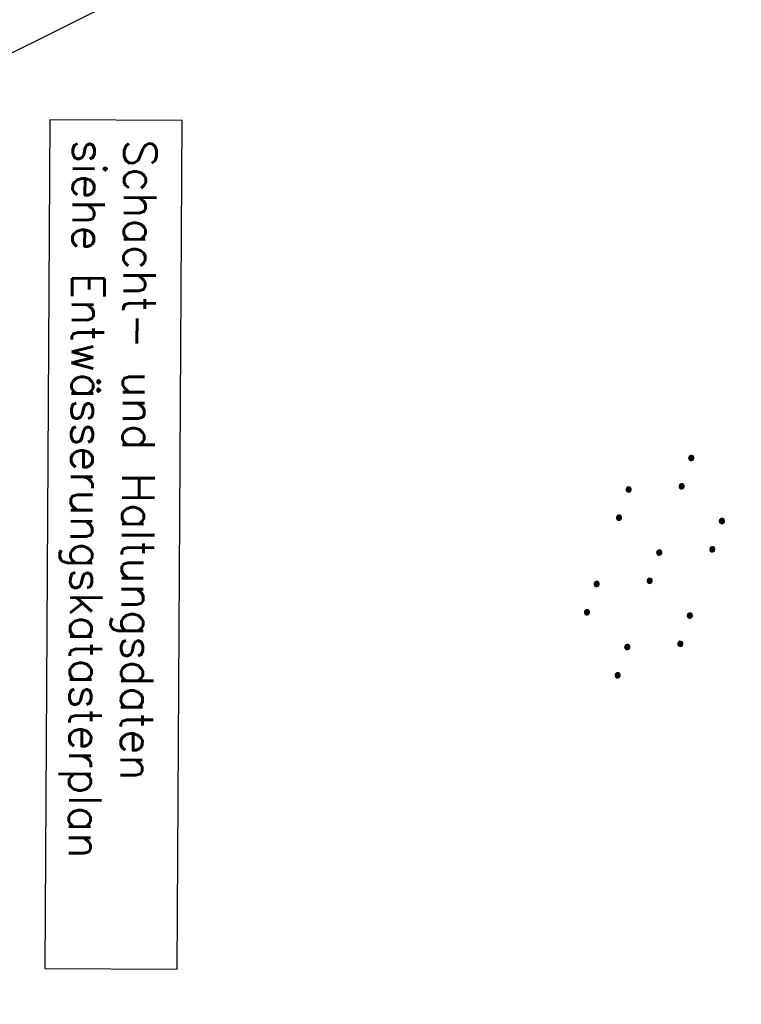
# Model space of a CAD drawing. Extents: x 510526 to 513920, y 467229 to 478797.
# Tile 27 of 256: x 511089 to 511145, y 470009 to 470085. Entities that reach past the tile are written whole.
import ezdxf

# ---------------------------------------------------------------- set-up
doc = ezdxf.new("R2010")
doc.units = 0
doc.header["$LTSCALE"] = 10
doc.header["$MEASUREMENT"] = 0
doc.linetypes.add('LT00', pattern=[0])
doc.layers.get('0').update_dxf_attribs({"linetype": 'LT00'})
for name, color, linetype in [('D-D_BESCHRIFT', 182, 'Continuous'), ('DFK_KATASTER', 250, 'LT00'), ('DFK_NUTZUNG', 250, 'LT00')]:
    doc.layers.add(name, color=color, linetype=linetype)
doc.styles.add('ROMANS', font='romans.shx', dxfattribs={"width": 0.8})

# ---------------------------------------------------------------- blocks, each defined once
blk = doc.blocks.new('SYMB7110')
at = {"color": 0, "linetype": 'ByBlock'}
for p, q in [((-0.515, 0.392919), (-0.515, 0.367081)), ((-0.51, 0.362895), (-0.51, 0.397105)), ((-0.505, 0.399164), (-0.505, 0.360836)), ((-0.5, 0.360204), (-0.5, 0.399796)), ((-0.495, 0.399164), (-0.495, 0.360836)), ((-0.49, 0.362895), (-0.49, 0.397105)), ((-0.485, 0.392919), (-0.485, 0.367081)), ((-0.48, 0.379874), (-0.48, 0.380145)), ((-0.285, 0.392919), (-0.285, 0.367081)), ((-0.28, 0.362895), (-0.28, 0.397105)), ((-0.275, 0.399164), (-0.275, 0.360836)), ((-0.27, 0.360204), (-0.27, 0.399796)), ((-0.265, 0.399164), (-0.265, 0.360836)), ((-0.26, 0.362895), (-0.26, 0.397105)), ((-0.255, 0.392919), (-0.255, 0.367081)), ((-0.25, 0.379874), (-0.25, 0.380146)), ((0.255, 0.392919), (0.255, 0.367081)), ((0.26, 0.362895), (0.26, 0.397105)), ((0.265, 0.399164), (0.265, 0.360836)), ((0.27, 0.360204), (0.27, 0.399796)), ((0.275, 0.399164), (0.275, 0.360836)), ((0.28, 0.362895), (0.28, 0.397105)), ((0.285, 0.392919), (0.285, 0.367081)), ((0.29, 0.379874), (0.29, 0.380145)), ((0.485, 0.392919), (0.485, 0.367081)), ((0.49, 0.362895), (0.49, 0.397105)), ((0.495, 0.399164), (0.495, 0.360836)), ((0.5, 0.360204), (0.5, 0.399796)), ((0.505, 0.399164), (0.505, 0.360836)), ((0.51, 0.362895), (0.51, 0.397105)), ((0.515, 0.392919), (0.515, 0.367081)), ((0.52, 0.379874), (0.52, 0.380146)), ((-0.9, 0.012919), (-0.9, -0.012919)), ((-0.895, -0.017106), (-0.895, 0.017105)), ((-0.89, 0.019164), (-0.89, -0.019164)), ((-0.885, -0.019797), (-0.885, 0.019796)), ((-0.88, 0.019164), (-0.88, -0.019164)), ((-0.875, -0.017106), (-0.875, 0.017105)), ((-0.87, 0.012919), (-0.87, -0.012919)), ((-0.865, -0.000126), (-0.865, 0.000145)), ((-0.67, 0.012919), (-0.67, -0.012919)), ((-0.665, -0.017106), (-0.665, 0.017105)), ((-0.66, 0.019164), (-0.66, -0.019164)), ((-0.655, -0.019797), (-0.655, 0.019796)), ((-0.65, 0.019164), (-0.65, -0.019164)), ((-0.645, -0.017106), (-0.645, 0.017105)), ((-0.64, 0.012919), (-0.64, -0.012919)), ((-0.635, -0.000126), (-0.635, 0.000145)), ((-0.13, 0.012919), (-0.13, -0.012919)), ((-0.125, -0.017105), (-0.125, 0.017105)), ((-0.12, 0.019164), (-0.12, -0.019164)), ((-0.115, -0.019796), (-0.115, 0.019796)), ((-0.11, 0.019164), (-0.11, -0.019164)), ((-0.105, -0.017105), (-0.105, 0.017105)), ((-0.1, 0.012919), (-0.1, -0.012919)), ((-0.095, -0.000126), (-0.095, 0.000146)), ((0.1, 0.012919), (0.1, -0.012919)), ((0.105, -0.017105), (0.105, 0.017105)), ((0.11, 0.019164), (0.11, -0.019164)), ((0.115, -0.019796), (0.115, 0.019796)), ((0.12, 0.019164), (0.12, -0.019164)), ((0.125, -0.017105), (0.125, 0.017105)), ((0.13, 0.012919), (0.13, -0.012919)), ((0.135, -0.000126), (0.135, 0.000146)), ((0.64, 0.012919), (0.64, -0.012919)), ((0.645, -0.017105), (0.645, 0.017105)), ((0.65, 0.019164), (0.65, -0.019164)), ((0.655, -0.019796), (0.655, 0.019796)), ((0.66, 0.019164), (0.66, -0.019164)), ((0.665, -0.017105), (0.665, 0.017105)), ((0.67, 0.012919), (0.67, -0.012919)), ((0.675, -0.000126), (0.675, 0.000146)), ((0.87, 0.012919), (0.87, -0.012919)), ((0.875, -0.017105), (0.875, 0.017105)), ((0.88, 0.019164), (0.88, -0.019164)), ((0.885, -0.019796), (0.885, 0.019796)), ((0.89, 0.019164), (0.89, -0.019164)), ((0.895, -0.017105), (0.895, 0.017105)), ((0.9, 0.012919), (0.9, -0.012919)), ((0.905, -0.000126), (0.905, 0.000146)), ((-0.515, -0.367081), (-0.515, -0.392919)), ((-0.51, -0.397105), (-0.51, -0.362895)), ((-0.505, -0.360836), (-0.505, -0.399164)), ((-0.5, -0.399796), (-0.5, -0.360204)), ((-0.495, -0.360836), (-0.495, -0.399164)), ((-0.49, -0.397106), (-0.49, -0.362895)), ((-0.485, -0.367081), (-0.485, -0.392919)), ((-0.48, -0.380126), (-0.48, -0.379855)), ((-0.285, -0.367081), (-0.285, -0.392919)), ((-0.28, -0.397105), (-0.28, -0.362895)), ((-0.275, -0.360836), (-0.275, -0.399164)), ((-0.27, -0.399796), (-0.27, -0.360204)), ((-0.265, -0.360836), (-0.265, -0.399164)), ((-0.26, -0.397105), (-0.26, -0.362895)), ((-0.255, -0.367081), (-0.255, -0.392919)), ((-0.25, -0.380126), (-0.25, -0.379855)), ((0.255, -0.367081), (0.255, -0.392919)), ((0.26, -0.397105), (0.26, -0.362895)), ((0.265, -0.360836), (0.265, -0.399164)), ((0.27, -0.399796), (0.27, -0.360204)), ((0.275, -0.360836), (0.275, -0.399164)), ((0.28, -0.397105), (0.28, -0.362895)), ((0.285, -0.367081), (0.285, -0.392919)), ((0.29, -0.380126), (0.29, -0.379855)), ((0.485, -0.367081), (0.485, -0.392919)), ((0.49, -0.397105), (0.49, -0.362895)), ((0.495, -0.360836), (0.495, -0.399164)), ((0.5, -0.399796), (0.5, -0.360204)), ((0.505, -0.360836), (0.505, -0.399164)), ((0.51, -0.397105), (0.51, -0.362895)), ((0.515, -0.367081), (0.515, -0.392919)), ((0.52, -0.380126), (0.52, -0.379855))]:
    blk.add_line(p, q, dxfattribs=at)
for points in [[(-0.48, 0.38), (-0.481981, 0.388678), (-0.48753, 0.395637), (-0.49555, 0.399499), (-0.50445, 0.399499), (-0.51247, 0.395637), (-0.518019, 0.388678), (-0.52, 0.38), (-0.518019, 0.371322), (-0.51247, 0.364363), (-0.50445, 0.360501), (-0.49555, 0.360501), (-0.48753, 0.364363), (-0.481981, 0.371322), (-0.48, 0.38)], [(-0.25, 0.38), (-0.251981, 0.388678), (-0.25753, 0.395637), (-0.26555, 0.399499), (-0.27445, 0.399499), (-0.28247, 0.395637), (-0.288019, 0.388678), (-0.29, 0.38), (-0.288019, 0.371322), (-0.28247, 0.364363), (-0.27445, 0.360501), (-0.26555, 0.360501), (-0.25753, 0.364363), (-0.251981, 0.371322), (-0.25, 0.38)], [(0.29, 0.38), (0.288019, 0.388678), (0.28247, 0.395637), (0.27445, 0.399499), (0.26555, 0.399499), (0.25753, 0.395637), (0.251981, 0.388678), (0.25, 0.38), (0.251981, 0.371322), (0.25753, 0.364363), (0.26555, 0.360501), (0.27445, 0.360501), (0.28247, 0.364363), (0.288019, 0.371322), (0.29, 0.38)], [(0.52, 0.38), (0.518019, 0.388678), (0.51247, 0.395637), (0.50445, 0.399499), (0.495549, 0.399499), (0.48753, 0.395637), (0.481981, 0.388678), (0.48, 0.38), (0.481981, 0.371322), (0.48753, 0.364363), (0.495549, 0.360501), (0.50445, 0.360501), (0.51247, 0.364363), (0.518019, 0.371322), (0.52, 0.38)], [(-0.865, 0), (-0.866981, 0.008678), (-0.87253, 0.015637), (-0.88055, 0.019498), (-0.88945, 0.019498), (-0.89747, 0.015637), (-0.903019, 0.008678), (-0.905, 0)], [(-0.905, 0), (-0.903019, -0.008678), (-0.89747, -0.015637), (-0.88945, -0.019499), (-0.88055, -0.019499), (-0.87253, -0.015637), (-0.866981, -0.008678), (-0.865, 0)], [(-0.635, 0), (-0.636981, 0.008678), (-0.64253, 0.015637), (-0.65055, 0.019498), (-0.65945, 0.019498), (-0.66747, 0.015637), (-0.673019, 0.008678), (-0.675, 0)], [(-0.675, 0), (-0.673019, -0.008678), (-0.66747, -0.015637), (-0.65945, -0.019499), (-0.65055, -0.019499), (-0.64253, -0.015637), (-0.636981, -0.008678), (-0.635, 0)], [(-0.095, 0), (-0.096981, 0.008678), (-0.10253, 0.015637), (-0.11055, 0.019499), (-0.11945, 0.019499), (-0.12747, 0.015637), (-0.133019, 0.008678), (-0.135, 0)], [(-0.135, 0), (-0.133019, -0.008678), (-0.12747, -0.015637), (-0.11945, -0.019499), (-0.11055, -0.019499), (-0.10253, -0.015637), (-0.096981, -0.008678), (-0.095, 0)], [(0.135, 0), (0.133019, 0.008678), (0.12747, 0.015637), (0.11945, 0.019499), (0.11055, 0.019499), (0.10253, 0.015637), (0.096981, 0.008678), (0.095, 0)], [(0.095, 0), (0.096981, -0.008678), (0.10253, -0.015637), (0.11055, -0.019499), (0.11945, -0.019499), (0.12747, -0.015637), (0.133019, -0.008678), (0.135, 0)], [(0.675, 0), (0.673019, 0.008678), (0.66747, 0.015637), (0.65945, 0.019499), (0.65055, 0.019499), (0.64253, 0.015637), (0.636981, 0.008678), (0.635, 0)], [(0.635, 0), (0.636981, -0.008678), (0.64253, -0.015637), (0.65055, -0.019499), (0.65945, -0.019499), (0.66747, -0.015637), (0.673019, -0.008678), (0.675, 0)], [(0.905, 0), (0.903019, 0.008678), (0.89747, 0.015637), (0.88945, 0.019499), (0.88055, 0.019499), (0.87253, 0.015637), (0.866981, 0.008678), (0.865, 0)], [(0.865, 0), (0.866981, -0.008678), (0.87253, -0.015637), (0.88055, -0.019499), (0.88945, -0.019499), (0.89747, -0.015637), (0.903019, -0.008678), (0.905, 0)], [(-0.48, -0.38), (-0.481981, -0.371322), (-0.48753, -0.364363), (-0.49555, -0.360501), (-0.50445, -0.360501), (-0.51247, -0.364363), (-0.518019, -0.371322), (-0.52, -0.38), (-0.518019, -0.388678), (-0.51247, -0.395637), (-0.50445, -0.399499), (-0.49555, -0.399499), (-0.48753, -0.395637), (-0.481981, -0.388678), (-0.48, -0.38)], [(-0.25, -0.38), (-0.251981, -0.371322), (-0.25753, -0.364363), (-0.26555, -0.360501), (-0.27445, -0.360501), (-0.28247, -0.364363), (-0.288019, -0.371322), (-0.29, -0.38), (-0.288019, -0.388678), (-0.28247, -0.395637), (-0.27445, -0.399499), (-0.26555, -0.399499), (-0.25753, -0.395637), (-0.251981, -0.388678), (-0.25, -0.38)], [(0.29, -0.38), (0.288019, -0.371322), (0.28247, -0.364363), (0.27445, -0.360501), (0.26555, -0.360501), (0.25753, -0.364363), (0.251981, -0.371322), (0.25, -0.38), (0.251981, -0.388678), (0.25753, -0.395637), (0.26555, -0.399499), (0.27445, -0.399499), (0.28247, -0.395637), (0.288019, -0.388678), (0.29, -0.38)], [(0.52, -0.38), (0.518019, -0.371322), (0.51247, -0.364363), (0.50445, -0.360501), (0.495549, -0.360501), (0.48753, -0.364363), (0.481981, -0.371322), (0.48, -0.38), (0.481981, -0.388678), (0.48753, -0.395637), (0.495549, -0.399499), (0.50445, -0.399499), (0.51247, -0.395637), (0.518019, -0.388678), (0.52, -0.38)]]:
    blk.add_lwpolyline(points, dxfattribs=at)

msp = doc.modelspace()

# ---------------------------------------------------------------- linework, layer by layer
at = {"layer": 'D-D_BESCHRIFT'}
msp.add_lwpolyline([(511091.135, 470077.154), (511090.745, 470011.671), (511100.969, 470011.61), (511101.359, 470077.093)], close=True, dxfattribs=at)
at = {"layer": 'DFK_KATASTER'}
msp.add_line((511144.509, 470110.316), (510921.242, 469999.293), dxfattribs=at)

# ---------------------------------------------------------------- block references
at = {"layer": 'DFK_NUTZUNG', "xscale": 10, "yscale": 10, "zscale": 10, "rotation": 251.28826}
msp.add_blockref('SYMB7110', (511137.805, 470042.669), dxfattribs=at)

# ---------------------------------------------------------------- texts
at = {"layer": 'D-D_BESCHRIFT', "style": 'ROMANS'}
for s, p in [('siehe Entwässerungskatasterplan', (511092.922, 470075.641)), ('Schacht- und Haltungsdaten', (511096.887, 470075.648))]:
    msp.add_text(s, height=2.5, rotation=269.6589, dxfattribs=at).set_placement(p)

doc.saveas('drawing.dxf')
